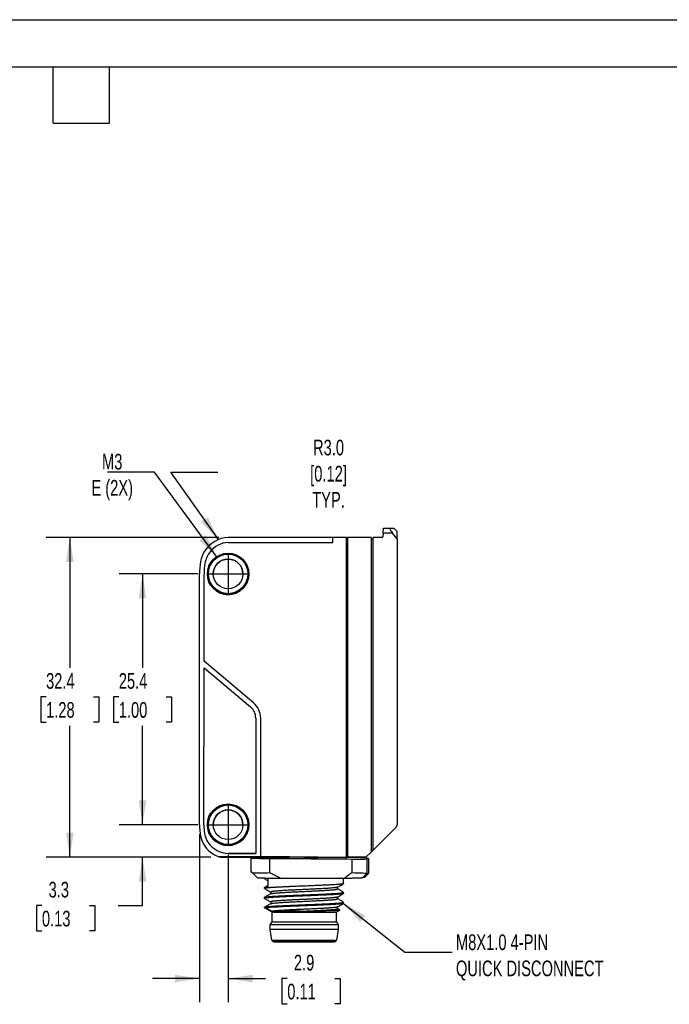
# Model space of a CAD drawing. Header units: millimetres. Extents: x 0 to 210, y 0 to 162.
# Tile 3 of 4: x 99 to 164, y 62 to 162. Entities that reach past the tile are written whole.
import ezdxf

# ---------------------------------------------------------------- set-up
doc = ezdxf.new("R2010")
doc.units = ezdxf.units.MM
doc.header["$LTSCALE"] = 0.75
doc.linetypes.add('CENTERX2', pattern=[20.32, 12.7, -2.54, 2.54, -2.54])
doc.layers.add('CENTER', color=40, linetype='CENTERX2')
doc.layers.add('DIMENSIONS', color=140, linetype='Continuous', lineweight=25)
doc.layers.add('TEXT', color=140, linetype='Continuous', lineweight=25)
doc.styles.add('SLDTEXTSTYLE0', font='TXT', dxfattribs={"width": 0.7})
doc.dimstyles.new('SLDDIMSTYLE0', dxfattribs={"dimtxt": 1.618506, "dimasz": 2.4765, "dimexe": 0, "dimexo": 0.0625, "dimgap": 0.404626, "dimtad": 0, "dimtih": 1, "dimtoh": 1, "dimdec": 1, "dimrnd": 1e-09, "dimzin": 12, "dimdsep": 46, "dimtxsty": 'SLDTEXTSTYLE0', "dimsah": 1, "dimcen": 0.09, "dimadec": 0, "dimazin": 3, "dimtfac": 1, "dimtdec": 1, "dimtmove": 0, "dimatfit": 0, "dimfxl": 0, "dimfrac": 2, "dimtolj": 1, "dimtzin": 12, "dimarcsym": 0})
doc.dimstyles.new('SLDDIMSTYLE1', dxfattribs={"dimtxt": 1.618506, "dimasz": 2.4765, "dimexe": 0, "dimexo": 0.0625, "dimgap": 0.404626, "dimtad": 0, "dimtih": 1, "dimtoh": 1, "dimdec": 1, "dimrnd": 1e-09, "dimzin": 12, "dimdsep": 46, "dimtxsty": 'SLDTEXTSTYLE0', "dimsah": 1, "dimcen": 0.09, "dimadec": 0, "dimazin": 3, "dimtfac": 1, "dimtdec": 1, "dimtofl": 0, "dimtmove": 0, "dimatfit": 3, "dimfxl": 0, "dimfrac": 2, "dimtolj": 1, "dimtzin": 12, "dimarcsym": 0})
doc.dimstyles.new('SLDDIMSTYLE2', dxfattribs={"dimtxt": 0.18, "dimasz": 2.4765, "dimexe": 0, "dimexo": 0.0625, "dimgap": 0, "dimtad": 0, "dimtih": 1, "dimtoh": 1, "dimdec": 0, "dimrnd": 1e-09, "dimzin": 0, "dimdsep": 46, "dimtxsty": 'Standard', "dimsah": 1, "dimcen": 0.09, "dimadec": 0, "dimazin": 0, "dimtfac": 2.4765, "dimtdec": 0, "dimtofl": 0, "dimtmove": 0, "dimatfit": 3, "dimfxl": 0, "dimfrac": 2, "dimtolj": 1, "dimtzin": 0, "dimarcsym": 0})

# ---------------------------------------------------------------- blocks, each defined once
blk = doc.blocks.new('_D')
at = {"layer": 'DIMENSIONS'}
for p, q in [((116.741, 79.439), (116.741, 62.432)), ((119.641, 77.339), (119.641, 62.432)), ((116.741, 64.813), (111.978, 64.813)), ((119.641, 64.813), (123.439, 64.813)), ((125.632, 64.813), (125.089, 64.813)), ((125.089, 64.813), (125.089, 62.241)), ((130.442, 64.813), (130.985, 64.813)), ((130.985, 64.813), (130.985, 62.241)), ((125.089, 62.241), (125.632, 62.241)), ((130.985, 62.241), (130.442, 62.241))]:
    blk.add_line(p, q, dxfattribs=at)
for points in [[(116.741, 64.813), (114.264, 65.194), (114.264, 64.432)], [(119.641, 64.813), (122.117, 64.432), (122.117, 65.194)]]:
    blk.add_solid(points, dxfattribs=at)
at = {"layer": 'DIMENSIONS', "char_height": 1.5875, "attachment_point": 1, "style": 'SLDTEXTSTYLE0'}
for s, insert in [('2.9', (126.305, 67.222)), ('0.11', (125.632, 64.287))]:
    blk.add_mtext(s, dxfattribs=dict(at, insert=insert))
blk = doc.blocks.new('_D_1')
at = {"layer": 'DIMENSIONS'}
for p, q in [((110.977, 80.392), (110.977, 85.154)), ((116.588, 80.392), (108.596, 80.392)), ((117.907, 77.103), (108.596, 77.103)), ((110.977, 72.203), (110.977, 77.103)), ((100.791, 72.203), (100.247, 72.203)), ((100.247, 72.203), (100.247, 69.63)), ((105.6, 72.203), (106.144, 72.203)), ((106.144, 72.203), (106.144, 69.63)), ((108.518, 72.203), (110.977, 72.203)), ((100.247, 69.63), (100.791, 69.63)), ((106.144, 69.63), (105.6, 69.63))]:
    blk.add_line(p, q, dxfattribs=at)
for points in [[(110.977, 80.392), (111.358, 82.868), (110.596, 82.868)], [(110.977, 77.103), (110.596, 74.627), (111.358, 74.627)]]:
    blk.add_solid(points, dxfattribs=at)
at = {"layer": 'DIMENSIONS', "char_height": 1.5875, "attachment_point": 1, "style": 'SLDTEXTSTYLE0'}
for s, insert in [('3.3', (101.464, 74.611)), ('0.13', (100.791, 71.677))]:
    blk.add_mtext(s, dxfattribs=dict(at, insert=insert))
blk = doc.blocks.new('_D_2')
at = {"layer": 'DIMENSIONS'}
for p, q in [((116.588, 105.792), (108.596, 105.792)), ((110.977, 105.792), (110.977, 96.277)), ((108.572, 93.342), (108.029, 93.342)), ((108.029, 93.342), (108.029, 90.77)), ((113.382, 93.342), (113.925, 93.342)), ((113.925, 93.342), (113.925, 90.77)), ((108.029, 90.77), (108.572, 90.77)), ((113.925, 90.77), (113.382, 90.77)), ((110.977, 80.392), (110.977, 90.408)), ((116.588, 80.392), (108.596, 80.392))]:
    blk.add_line(p, q, dxfattribs=at)
for points in [[(110.977, 105.792), (110.596, 103.315), (111.358, 103.315)], [(110.977, 80.392), (111.358, 82.868), (110.596, 82.868)]]:
    blk.add_solid(points, dxfattribs=at)
at = {"layer": 'DIMENSIONS', "char_height": 1.5875, "attachment_point": 1, "style": 'SLDTEXTSTYLE0'}
for s, insert in [('25.4', (108.572, 95.751)), ('1.00', (108.572, 92.816))]:
    blk.add_mtext(s, dxfattribs=dict(at, insert=insert))
blk = doc.blocks.new('_D_3')
at = {"layer": 'DIMENSIONS'}
for p, q in [((118.688, 109.492), (101.235, 109.492)), ((103.617, 109.492), (103.617, 96.277)), ((101.212, 93.342), (100.668, 93.342)), ((100.668, 93.342), (100.668, 90.77)), ((106.022, 93.342), (106.565, 93.342)), ((106.565, 93.342), (106.565, 90.77)), ((100.668, 90.77), (101.212, 90.77)), ((106.565, 90.77), (106.022, 90.77)), ((103.617, 77.103), (103.617, 90.408)), ((117.907, 77.103), (101.235, 77.103))]:
    blk.add_line(p, q, dxfattribs=at)
for points in [[(103.617, 109.492), (103.236, 107.015), (103.998, 107.015)], [(103.617, 77.103), (103.998, 79.58), (103.236, 79.58)]]:
    blk.add_solid(points, dxfattribs=at)
at = {"layer": 'DIMENSIONS', "char_height": 1.5875, "attachment_point": 1, "style": 'SLDTEXTSTYLE0'}
for s, insert in [('32.4', (101.212, 95.751)), ('1.28', (101.212, 92.816))]:
    blk.add_mtext(s, dxfattribs=dict(at, insert=insert))

msp = doc.modelspace()

# ---------------------------------------------------------------- linework, layer by layer
at = {"color": 7, "linetype": 'Continuous'}
msp.add_line((0.002, 161.927), (209.552, 161.927), dxfattribs=at)
for p, q in [((135.345, 109.922), (135.32, 109.557)), ((135.345, 109.922), (135.38, 110.422)), ((136.283, 109.922), (135.345, 109.922)), ((135.38, 110.422), (136.074, 110.422)), ((135.38, 110.422), (136.352, 110.422)), ((136.074, 110.422), (136.352, 110.422)), ((136.765, 109.356), (136.283, 109.922)), ((136.598, 110.258), (136.765, 110.095)), ((136.765, 109.356), (136.765, 110.095)), ((130.241, 109.492), (119.641, 109.492)), ((119.641, 108.992), (130.241, 108.992)), ((130.241, 108.992), (130.241, 109.492)), ((131.641, 109.492), (130.241, 109.492)), ((131.641, 77.088), (131.641, 109.492)), ((131.641, 109.392), (131.741, 109.392)), ((131.741, 109.492), (131.741, 77.092)), ((134.115, 109.492), (131.741, 109.492)), ((134.115, 109.492), (134.115, 77.618)), ((134.315, 109.292), (134.115, 109.292)), ((135.25, 109.492), (134.315, 109.492)), ((134.315, 77.818), (134.315, 109.492)), ((136.765, 109.356), (136.765, 80.392)), ((116.741, 80.392), (116.741, 105.792)), ((117.204, 96.942), (117.211, 105.792)), ((117.541, 105.792), (117.541, 105.792)), ((121.741, 105.792), (121.741, 105.792)), ((122.226, 92.728), (117.204, 96.942)), ((122.226, 92.728), (117.204, 96.942)), ((117.204, 96.942), (117.204, 96.942)), ((117.191, 80.392), (117.204, 96.29)), ((117.204, 96.29), (121.905, 92.345)), ((122.226, 92.728), (122.226, 92.728)), ((122.441, 91.196), (122.441, 77.492)), ((122.941, 77.164), (122.941, 91.196)), ((117.541, 80.392), (117.541, 80.392)), ((121.741, 80.392), (121.741, 80.392)), ((134.315, 77.818), (136.677, 80.18)), ((136.677, 80.18), (134.315, 77.818)), ((136.677, 80.18), (136.677, 80.18)), ((116.86, 79.233), (116.86, 79.233)), ((117.257, 79.523), (117.257, 79.523)), ((117.951, 78.2), (117.951, 78.2)), ((134.315, 77.818), (134.115, 77.618)), ((134.115, 77.618), (134.315, 77.818)), ((134.315, 77.818), (134.315, 77.818)), ((134.315, 77.818), (134.315, 77.818)), ((118.575, 77.198), (122.941, 77.16)), ((118.86, 77.103), (121.941, 77.077)), ((122.441, 77.492), (119.641, 77.492)), ((119.641, 77.492), (122.441, 77.492)), ((119.641, 77.492), (119.641, 77.492)), ((121.941, 77.077), (121.941, 77.013)), ((121.941, 77.077), (122.941, 77.068)), ((121.941, 77.013), (121.941, 75.679)), ((122.441, 77.492), (122.441, 77.492)), ((131.641, 77.088), (122.941, 77.164)), ((122.941, 77.16), (122.941, 77.164)), ((122.941, 77.145), (131.641, 77.067)), ((122.941, 77.145), (122.941, 76.991)), ((131.641, 76.916), (122.941, 76.991)), ((123.877, 75.537), (123.877, 76.964)), ((123.877, 76.964), (132.165, 76.891)), ((131.641, 77.192), (131.741, 77.192)), ((131.641, 77.192), (131.741, 77.192)), ((132.165, 77.083), (131.641, 77.088)), ((131.641, 77.088), (131.641, 77.067)), ((131.641, 76.916), (131.641, 77.067)), ((133.59, 77.092), (131.741, 77.092)), ((131.741, 77.092), (133.59, 77.092)), ((131.741, 77.092), (131.741, 77.092)), ((132.165, 76.891), (132.165, 75.537)), ((134.115, 77.618), (133.59, 77.092)), ((133.59, 77.092), (134.115, 77.618)), ((133.59, 77.092), (133.59, 77.092)), ((133.841, 76.973), (133.715, 77.016)), ((133.715, 76.932), (133.841, 76.973)), ((133.715, 75.486), (133.715, 76.932)), ((133.841, 76.973), (133.841, 75.445)), ((134.115, 77.618), (134.115, 77.618)), ((134.115, 77.618), (134.115, 77.618)), ((123.341, 74.927), (123.341, 74.965)), ((123.705, 74.104), (123.705, 74.96)), ((131.404, 74.946), (125.033, 74.946)), ((131.341, 74.427), (131.341, 74.946)), ((133.439, 75.042), (133.234, 75.001)), ((133.714, 75.485), (133.321, 75.086)), ((133.84, 75.442), (133.439, 75.042)), ((133.715, 75.487), (133.841, 75.445)), ((133.841, 75.445), (133.84, 75.442)), ((123.341, 74.037), (123.332, 74.032)), ((123.341, 73.927), (123.341, 74.039)), ((130.731, 73.891), (130.731, 74.068)), ((131.341, 74.427), (131.339, 74.421)), ((123.341, 72.927), (123.341, 73.039)), ((123.951, 73.575), (123.951, 73.397)), ((130.731, 72.891), (130.731, 73.068)), ((131.338, 73.545), (131.332, 73.548)), ((131.341, 73.427), (131.341, 73.539)), ((123.341, 71.975), (123.341, 72.039)), ((124.091, 71.542), (123.341, 71.975)), ((123.951, 72.575), (123.951, 72.397)), ((130.731, 71.891), (130.731, 72.068)), ((130.961, 71.764), (130.731, 71.897)), ((131.341, 72.427), (131.341, 72.539)), ((124.091, 70.542), (124.091, 71.542)), ((130.591, 71.542), (130.962, 71.756)), ((130.591, 71.542), (130.591, 70.542)), ((123.891, 70.292), (124.091, 70.542)), ((123.891, 69.792), (123.891, 70.292)), ((130.591, 70.542), (130.791, 70.292)), ((130.791, 70.292), (130.791, 69.792)), ((124.064, 68.71), (123.891, 69.792)), ((130.791, 69.792), (130.618, 68.71))]:
    msp.add_line(p, q)
at = {"flags": 128}
for points in [[(123.341, 71.975), (123.343, 71.975), (123.351, 71.975), (123.364, 71.975), (123.382, 71.975), (123.405, 71.975), (123.433, 71.975), (123.466, 71.975), (123.505, 71.975)], [(124.091, 71.542), (124.107, 71.542), (124.157, 71.542), (124.24, 71.542), (124.354, 71.542), (124.499, 71.542), (124.673, 71.542), (124.875, 71.542), (125.102, 71.542), (125.351, 71.542), (125.622, 71.542), (125.909, 71.542), (126.212, 71.542), (126.526, 71.542), (126.849, 71.542), (127.176, 71.542), (127.505, 71.542), (127.833, 71.542), (128.155, 71.542), (128.469, 71.542), (128.772, 71.542), (129.06, 71.542), (129.33, 71.542), (129.58, 71.542), (129.807, 71.542), (130.008, 71.542), (130.182, 71.542), (130.327, 71.542), (130.442, 71.542), (130.524, 71.542), (130.574, 71.542), (130.591, 71.542)], [(126.969, 71.623), (126.613, 71.623), (126.265, 71.623), (125.929, 71.623), (125.61, 71.623), (125.31, 71.623), (125.033, 71.623), (124.782, 71.623), (124.56, 71.623), (124.37, 71.623), (124.213, 71.623), (124.092, 71.623)], [(123.891, 70.292), (123.907, 70.292), (123.957, 70.292), (124.039, 70.292), (124.153, 70.292), (124.298, 70.292), (124.472, 70.292), (124.674, 70.292), (124.901, 70.292), (125.152, 70.292), (125.424, 70.292), (125.714, 70.292), (126.02, 70.292), (126.339, 70.292), (126.668, 70.292), (127.003, 70.292), (127.341, 70.292), (127.679, 70.292), (128.014, 70.292), (128.342, 70.292), (128.661, 70.292), (128.967, 70.292), (129.257, 70.292), (129.529, 70.292), (129.78, 70.292), (130.008, 70.292), (130.209, 70.292), (130.383, 70.292), (130.528, 70.292), (130.642, 70.292), (130.724, 70.292), (130.774, 70.292), (130.791, 70.292)], [(124.091, 70.542), (124.107, 70.542), (124.157, 70.542), (124.24, 70.542), (124.354, 70.542), (124.499, 70.542), (124.673, 70.542), (124.875, 70.542), (125.102, 70.542), (125.351, 70.542), (125.622, 70.542), (125.909, 70.542), (126.212, 70.542), (126.526, 70.542), (126.849, 70.542), (127.176, 70.542), (127.505, 70.542), (127.833, 70.542), (128.155, 70.542), (128.469, 70.542), (128.772, 70.542), (129.06, 70.542), (129.33, 70.542), (129.58, 70.542), (129.807, 70.542), (130.008, 70.542), (130.182, 70.542), (130.327, 70.542), (130.442, 70.542), (130.524, 70.542), (130.574, 70.542), (130.591, 70.542)], [(130.791, 69.792), (130.774, 69.792), (130.724, 69.792), (130.642, 69.792), (130.528, 69.792), (130.383, 69.792), (130.209, 69.792), (130.008, 69.792), (129.78, 69.792), (129.529, 69.792), (129.257, 69.792), (128.967, 69.792), (128.661, 69.792), (128.342, 69.792), (128.014, 69.792), (127.679, 69.792), (127.341, 69.792), (127.003, 69.792), (126.668, 69.792), (126.339, 69.792), (126.02, 69.792), (125.714, 69.792), (125.424, 69.792), (125.152, 69.792), (124.901, 69.792), (124.674, 69.792), (124.472, 69.792), (124.298, 69.792), (124.153, 69.792), (124.039, 69.792), (123.957, 69.792), (123.907, 69.792), (123.891, 69.792)], [(124.064, 68.71), (124.081, 68.71), (124.131, 68.71), (124.214, 68.71), (124.329, 68.71), (124.476, 68.71), (124.651, 68.71), (124.854, 68.71), (125.083, 68.71), (125.335, 68.71), (125.607, 68.71), (125.898, 68.71), (126.203, 68.71), (126.519, 68.71), (126.845, 68.71), (127.175, 68.71), (127.507, 68.71), (127.837, 68.71), (128.162, 68.71), (128.479, 68.71), (128.784, 68.71), (129.074, 68.71), (129.347, 68.71), (129.598, 68.71), (129.827, 68.71), (130.03, 68.71), (130.206, 68.71), (130.352, 68.71), (130.467, 68.71), (130.551, 68.71), (130.601, 68.71), (130.618, 68.71)], [(127.341, 68.542), (127.657, 68.542), (127.971, 68.542), (128.277, 68.542), (128.574, 68.542), (128.858, 68.542), (129.125, 68.542), (129.374, 68.542), (129.601, 68.542), (129.804, 68.542), (129.981, 68.542), (130.13, 68.542), (130.249, 68.542), (130.338, 68.542), (130.395, 68.542), (130.419, 68.542), (130.411, 68.542), (130.37, 68.542), (130.297, 68.542), (130.193, 68.542), (130.059, 68.542), (129.896, 68.542), (129.705, 68.542), (129.49, 68.542), (129.252, 68.542), (128.993, 68.542), (128.718, 68.542), (128.427, 68.542), (128.125, 68.542), (127.815, 68.542), (127.499, 68.542), (127.182, 68.542), (126.867, 68.542), (126.556, 68.542), (126.254, 68.542), (125.964, 68.542), (125.688, 68.542), (125.43, 68.542), (125.191, 68.542), (124.976, 68.542), (124.786, 68.542), (124.623, 68.542), (124.488, 68.542), (124.384, 68.542), (124.311, 68.542), (124.27, 68.542), (124.262, 68.542), (124.287, 68.542), (124.344, 68.542), (124.432, 68.542), (124.552, 68.542), (124.701, 68.542), (124.878, 68.542), (125.081, 68.542), (125.308, 68.542), (125.556, 68.542), (125.824, 68.542), (126.108, 68.542), (126.404, 68.542), (126.711, 68.542), (127.024, 68.542), (127.341, 68.542)], [(124.441, 68.542), (124.457, 68.542), (124.506, 68.542), (124.587, 68.542), (124.7, 68.542), (124.842, 68.542), (125.013, 68.542), (125.21, 68.542), (125.431, 68.542), (125.674, 68.542), (125.936, 68.542), (126.213, 68.542), (126.504, 68.542), (126.803, 68.542), (127.109, 68.542), (127.418, 68.542), (127.726, 68.542), (128.029, 68.542), (128.325, 68.542), (128.609, 68.542), (128.879, 68.542), (129.132, 68.542), (129.364, 68.542), (129.573, 68.542), (129.757, 68.542), (129.914, 68.542), (130.042, 68.542), (130.139, 68.542), (130.204, 68.542), (130.237, 68.542), (130.237, 68.542), (130.204, 68.542), (130.139, 68.542), (130.042, 68.542), (129.914, 68.542), (129.757, 68.542), (129.573, 68.542), (129.364, 68.542), (129.132, 68.542), (128.879, 68.542), (128.609, 68.542), (128.325, 68.542), (128.029, 68.542), (127.726, 68.542), (127.418, 68.542), (127.109, 68.542), (126.803, 68.542), (126.504, 68.542), (126.213, 68.542), (125.936, 68.542), (125.674, 68.542), (125.431, 68.542), (125.21, 68.542), (125.013, 68.542), (124.842, 68.542), (124.7, 68.542), (124.587, 68.542), (124.506, 68.542), (124.457, 68.542), (124.441, 68.542)]]:
    msp.add_lwpolyline(points, dxfattribs=at)
for centre, radius in [((119.641, 105.792), 2.1), ((119.641, 105.792), 2), ((119.641, 105.792), 1.5), ((119.641, 80.392), 2.1), ((119.641, 80.392), 2), ((119.641, 80.392), 1.5)]:
    msp.add_circle(centre, radius)
for centre, radius, start, end in [((119.799, 106.496), 3, 93.03324, 147.64191), ((119.845, 106.4), 2.6, 94.5051, 141.46592), ((135.25, 109.562), 0.07, 270, 356), ((119.757, 106.523), 2.95, 147.64191, 169.602), ((119.767, 106.462), 2.5, 141.46592, 170.63654), ((123.741, 105.792), 7, 169.602, 180), ((123.865, 105.786), 6.653, 170.63654, 179.95339), ((119.641, 105.792), 1.5, 90, 180), ((119.641, 105.792), 1.5, 0, 90), ((119.641, 105.792), 2.1, 180, 0), ((120.941, 91.196), 1.5, 360, 50), ((120.941, 91.196), 2, 0, 50), ((120.941, 91.196), 2, 0, 50), ((119.641, 80.392), 1.5, 90, 180), ((119.641, 80.392), 1.5, 0, 90), ((122.427, 80.392), 5.687, 180, 191.76304), ((122.427, 80.392), 5.687, 180, 191.76304), ((122.891, 80.387), 5.7, 179.95339, 188.71646), ((122.891, 80.387), 5.7, 179.95339, 188.71646), ((119.641, 80.392), 2.1, 180, 0), ((136.465, 80.392), 0.3, 314.99944, 0), ((136.465, 80.392), 0.3, 314.99944, 0), ((119.601, 79.803), 2.8, 191.76304, 248.4904), ((119.601, 79.803), 2.8, 191.76304, 248.4904), ((119.53, 79.872), 2.3, 188.71646, 226.64814), ((119.53, 79.872), 2.3, 188.71646, 226.64814), ((119.736, 80.09), 2.6, 226.64814, 267.90141), ((119.736, 80.09), 2.6, 226.64814, 267.90141), ((124.261, 68.742), 0.2, 189.09028, 270), ((130.42, 68.742), 0.2, 270, 350.90972)]:
    msp.add_arc(centre, radius, start, end)
for centre, major_axis, ratio, start_param, end_param in [((136.5, 109.922), (-0.463, 0.488), 0.239801, 6.05912, 7.629917), ((136.597, 110.122), (-0.266, 0.293), 0.240106, 4.967075, 6.068571), ((119.601, 79.803), (0.012, 2.8), 0.999986, 2.770543, 2.877893), ((119.601, 79.803), (2.8, -0.012), 0.999986, 4.341339, 4.448689), ((127.341, 77.029), (6.5, -0.057), 0.017454, 3.732053, 4.150472), ((125.041, 77.049), (9, -0.079), 0.017454, 0.270022, 0.657616), ((125.041, 77.049), (9, -0.079), 0.017454, 5.625874, 6.013468), ((127.341, 70.341), (-6.5, 6.502), 0.008725, 0.599036, 0.643213)]:
    msp.add_ellipse(centre, major_axis=major_axis, ratio=ratio, start_param=start_param, end_param=end_param)
for points in [[(122.106, 75.509), (122.586, 75.519), (123.191, 75.528), (123.877, 75.537)], [(122.106, 75.51), (122.284, 75.332), (122.463, 75.155), (122.641, 74.978)], [(132.165, 75.537), (132.875, 75.519), (133.405, 75.502), (133.715, 75.485)], [(133.317, 75.085), (133.289, 75.057), (133.262, 75.029), (133.234, 75.001)], [(123.505, 71.975), (123.701, 71.857), (123.896, 71.74), (124.092, 71.623)]]:
    msp.add_open_spline(points, degree=3)
for points, knots in [([(125.033, 74.946), (124.923, 74.947), (124.702, 74.949), (124.367, 74.952), (124.04, 74.956), (123.693, 74.96), (123.337, 74.965), (122.97, 74.971), (122.751, 74.975), (122.641, 74.978)], [0, 0, 0, 0, 0.125573, 0.251461, 0.381397, 0.502471, 0.66823, 0.833699, 1, 1, 1, 1]), ([(123.44, 74.964), (123.438, 74.963), (123.416, 74.96), (123.395, 74.954), (123.367, 74.946), (123.351, 74.939), (123.342, 74.932), (123.341, 74.928), (123.341, 74.927)], [0, 0, 0, 0, 0.028833, 0.268357, 0.476819, 0.654218, 0.862057, 1, 1, 1, 1]), ([(123.341, 74.927), (123.341, 74.924), (123.343, 74.919), (123.355, 74.914), (123.362, 74.911)], [0, 0, 0, 0, 0.467571, 1, 1, 1, 1]), ([(123.353, 74.916), (123.456, 74.856), (123.574, 74.788), (123.692, 74.719), (123.705, 74.711)], [0, 0, 0, 0, 0.882604, 1, 1, 1, 1]), ([(123.876, 75.537), (123.995, 75.476), (124.379, 75.277), (124.765, 75.081), (125.033, 74.946)], [0, 0, 0, 0, 0.307503, 1, 1, 1, 1]), ([(132.165, 75.536), (132.041, 75.439), (131.788, 75.241), (131.534, 75.045), (131.404, 74.946)], [0, 0, 0, 0, 0.492161, 1, 1, 1, 1]), ([(133.234, 75.001), (133.202, 75), (133.138, 74.996), (133.028, 74.991), (132.909, 74.986), (132.781, 74.981), (132.642, 74.977), (132.469, 74.971), (132.254, 74.965), (131.992, 74.958), (131.709, 74.952), (131.506, 74.948), (131.404, 74.946)], [0, 0, 0, 0, 0.0834711, 0.1666824, 0.2497379, 0.3327418, 0.4157986, 0.4990128, 0.6244586, 0.7495775, 0.8748203, 1, 1, 1, 1]), ([(131.331, 74.416), (131.33, 74.416), (131.326, 74.412), (131.306, 74.406), (131.268, 74.397), (131.217, 74.389), (131.16, 74.381), (131.1, 74.374), (131.032, 74.367), (130.949, 74.358), (130.843, 74.349), (130.707, 74.338), (130.547, 74.326), (130.389, 74.315), (130.264, 74.308), (130.163, 74.302), (130.049, 74.296), (129.892, 74.288), (129.69, 74.278), (129.469, 74.268), (129.253, 74.259), (129.058, 74.25), (128.845, 74.241), (128.595, 74.23), (128.274, 74.216), (127.925, 74.201), (127.604, 74.187), (127.362, 74.177), (127.165, 74.17), (126.955, 74.162), (126.704, 74.152), (126.444, 74.143), (126.203, 74.133), (125.995, 74.125), (125.814, 74.117), (125.644, 74.11), (125.475, 74.102), (125.298, 74.094), (125.101, 74.084), (124.907, 74.074), (124.734, 74.065), (124.608, 74.058), (124.505, 74.052), (124.395, 74.046), (124.257, 74.038), (124.099, 74.028), (123.95, 74.018), (123.825, 74.009), (123.726, 74), (123.632, 73.991), (123.538, 73.98), (123.445, 73.966), (123.378, 73.951), (123.345, 73.937), (123.342, 73.93), (123.341, 73.927)], [0, 0, 0, 0, 0.002721, 0.020431, 0.04155, 0.059945, 0.076695, 0.091807, 0.10528, 0.122481, 0.141418, 0.16209, 0.187587, 0.209791, 0.223594, 0.233123, 0.245107, 0.26213, 0.284191, 0.307617, 0.327262, 0.345081, 0.361073, 0.383893, 0.410299, 0.442511, 0.470566, 0.488917, 0.50161, 0.518711, 0.54022, 0.563401, 0.583327, 0.60109, 0.616689, 0.630849, 0.64621, 0.662769, 0.680527, 0.702936, 0.721056, 0.734888, 0.74443, 0.756392, 0.773421, 0.795514, 0.818922, 0.838487, 0.856242, 0.872186, 0.895095, 0.921636, 0.953811, 0.981704, 1, 1, 1, 1]), ([(123.705, 74.248), (123.685, 74.236), (123.563, 74.166), (123.442, 74.096), (123.341, 74.037)], [0, 0, 0, 0, 0.170713, 1, 1, 1, 1]), ([(123.341, 74.039), (123.342, 74.041), (123.344, 74.047), (123.368, 74.058), (123.422, 74.07), (123.505, 74.082), (123.597, 74.093), (123.671, 74.101), (123.705, 74.104)], [0, 0, 0, 0, 0.106871, 0.272689, 0.497667, 0.680504, 0.847986, 1, 1, 1, 1]), ([(123.341, 73.927), (123.341, 73.924), (123.342, 73.92), (123.351, 73.916), (123.355, 73.915)], [0, 0, 0, 0, 0.6094954, 1, 1, 1, 1]), ([(123.344, 73.92), (123.448, 73.859), (123.65, 73.742), (123.853, 73.625), (123.951, 73.568)], [0, 0, 0, 0, 0.5148217, 1, 1, 1, 1]), ([(130.719, 74.062), (130.718, 74.061), (130.712, 74.056), (130.675, 74.046), (130.608, 74.032), (130.532, 74.022), (130.456, 74.012), (130.354, 74.001), (130.193, 73.985), (129.981, 73.967), (129.735, 73.95), (129.518, 73.936), (129.313, 73.925), (129.124, 73.914), (128.932, 73.904), (128.763, 73.896), (128.592, 73.887), (128.396, 73.877), (128.166, 73.866), (127.92, 73.853), (127.706, 73.842), (127.528, 73.833), (127.373, 73.826), (127.188, 73.818), (126.959, 73.807), (126.709, 73.796), (126.469, 73.785), (126.256, 73.775), (126.065, 73.766), (125.889, 73.757), (125.679, 73.745), (125.437, 73.731), (125.17, 73.715), (124.975, 73.702), (124.818, 73.691), (124.681, 73.682), (124.538, 73.671), (124.421, 73.661), (124.322, 73.652), (124.229, 73.642), (124.137, 73.63), (124.054, 73.617), (123.992, 73.602), (123.961, 73.589), (123.95, 73.58), (123.952, 73.576), (123.952, 73.575)], [0, 0, 0, 0, 0.002373, 0.034669, 0.066964, 0.087614, 0.104198, 0.127404, 0.157229, 0.198291, 0.231981, 0.262451, 0.282663, 0.306896, 0.328101, 0.346276, 0.361422, 0.38214, 0.406393, 0.430647, 0.454902, 0.468812, 0.482164, 0.499935, 0.522125, 0.548733, 0.572727, 0.593378, 0.613012, 0.63163, 0.649231, 0.68104, 0.713319, 0.745599, 0.757622, 0.77914, 0.806581, 0.827335, 0.842516, 0.865836, 0.89002, 0.91507, 0.947625, 0.974908, 0.993795, 1, 1, 1, 1]), ([(123.969, 73.403), (123.977, 73.408), (123.997, 73.42), (124.077, 73.434), (124.156, 73.444), (124.205, 73.45), (124.262, 73.457), (124.344, 73.466), (124.468, 73.478), (124.617, 73.491), (124.78, 73.504), (124.932, 73.514), (125.127, 73.527), (125.375, 73.541), (125.666, 73.557), (125.959, 73.572), (126.246, 73.586), (126.538, 73.601), (126.789, 73.614), (126.997, 73.624), (127.143, 73.631), (127.293, 73.639), (127.471, 73.647), (127.713, 73.658), (127.966, 73.669), (128.204, 73.68), (128.407, 73.69), (128.588, 73.699), (128.752, 73.707), (128.897, 73.715), (129.045, 73.723), (129.195, 73.731), (129.344, 73.74), (129.514, 73.751), (129.706, 73.763), (129.923, 73.778), (130.116, 73.792), (130.272, 73.805), (130.388, 73.816), (130.48, 73.826), (130.546, 73.835), (130.593, 73.843), (130.629, 73.85), (130.659, 73.856), (130.684, 73.863), (130.704, 73.87), (130.719, 73.876), (130.727, 73.883), (130.731, 73.888), (130.73, 73.89), (130.73, 73.891)], [0, 0, 0, 0, 0.029029, 0.074455, 0.089563, 0.099536, 0.113481, 0.131397, 0.153284, 0.186221, 0.207333, 0.227979, 0.25088, 0.284919, 0.31907, 0.350428, 0.379677, 0.407952, 0.438311, 0.453494, 0.468678, 0.480701, 0.496939, 0.520212, 0.550518, 0.57106, 0.59069, 0.611812, 0.626723, 0.642297, 0.658535, 0.675435, 0.692998, 0.711225, 0.737264, 0.767612, 0.802268, 0.828142, 0.851944, 0.873675, 0.893335, 0.906337, 0.91934, 0.932342, 0.945345, 0.958348, 0.971351, 0.984355, 0.996121, 1, 1, 1, 1]), ([(130.715, 74.059), (130.819, 74.12), (131.027, 74.24), (131.236, 74.361), (131.34, 74.421)], [0, 0, 0, 0, 0.499908, 1, 1, 1, 1]), ([(131.342, 73.543), (131.238, 73.603), (131.034, 73.721), (130.83, 73.839), (130.731, 73.897)], [0, 0, 0, 0, 0.510982, 1, 1, 1, 1]), ([(123.339, 72.922), (123.444, 72.862), (123.647, 72.744), (123.851, 72.626), (123.951, 72.568)], [0, 0, 0, 0, 0.51119, 1, 1, 1, 1]), ([(123.341, 73.039), (123.342, 73.041), (123.344, 73.047), (123.365, 73.057), (123.411, 73.068), (123.48, 73.079), (123.558, 73.089), (123.637, 73.097), (123.716, 73.105), (123.8, 73.113), (123.899, 73.121), (124.023, 73.131), (124.163, 73.141), (124.303, 73.15), (124.417, 73.158), (124.518, 73.163), (124.631, 73.17), (124.788, 73.178), (124.99, 73.187), (125.211, 73.197), (125.427, 73.207), (125.623, 73.215), (125.835, 73.224), (126.085, 73.235), (126.406, 73.249), (126.755, 73.264), (127.076, 73.278), (127.318, 73.288), (127.515, 73.295), (127.725, 73.303), (127.976, 73.313), (128.236, 73.323), (128.477, 73.332), (128.684, 73.34), (128.866, 73.348), (129.035, 73.355), (129.205, 73.363), (129.383, 73.371), (129.58, 73.381), (129.774, 73.391), (129.946, 73.4), (130.072, 73.407), (130.176, 73.413), (130.285, 73.42), (130.424, 73.428), (130.582, 73.437), (130.731, 73.447), (130.856, 73.457), (130.954, 73.465), (131.048, 73.474), (131.142, 73.485), (131.235, 73.499), (131.304, 73.514), (131.334, 73.528), (131.342, 73.536), (131.341, 73.539), (131.341, 73.539)], [0, 0, 0, 0, 0.014947, 0.035833, 0.062657, 0.086245, 0.106995, 0.124906, 0.138796, 0.153858, 0.170093, 0.1875, 0.209389, 0.227082, 0.240579, 0.249878, 0.261617, 0.27825, 0.299776, 0.32267, 0.341912, 0.359353, 0.374994, 0.397312, 0.423108, 0.454616, 0.48207, 0.499979, 0.512421, 0.529158, 0.550189, 0.572853, 0.592335, 0.609689, 0.624916, 0.638795, 0.653843, 0.67006, 0.687444, 0.709356, 0.727061, 0.740558, 0.749845, 0.761591, 0.778263, 0.799861, 0.822745, 0.841884, 0.85924, 0.874813, 0.897237, 0.923178, 0.954674, 0.981997, 0.999859, 1, 1, 1, 1]), ([(131.331, 73.417), (131.329, 73.415), (131.322, 73.411), (131.292, 73.402), (131.242, 73.393), (131.178, 73.383), (131.11, 73.375), (131.039, 73.367), (130.965, 73.36), (130.881, 73.352), (130.782, 73.344), (130.658, 73.334), (130.519, 73.324), (130.377, 73.315), (130.263, 73.308), (130.162, 73.302), (130.049, 73.296), (129.892, 73.288), (129.69, 73.278), (129.469, 73.268), (129.253, 73.259), (129.059, 73.25), (128.847, 73.241), (128.595, 73.23), (128.274, 73.216), (127.925, 73.201), (127.606, 73.187), (127.364, 73.178), (127.167, 73.17), (126.956, 73.162), (126.704, 73.152), (126.443, 73.143), (126.203, 73.133), (125.996, 73.125), (125.814, 73.117), (125.645, 73.11), (125.476, 73.102), (125.298, 73.094), (125.101, 73.084), (124.907, 73.074), (124.734, 73.065), (124.608, 73.058), (124.504, 73.052), (124.395, 73.046), (124.257, 73.038), (124.1, 73.028), (123.951, 73.018), (123.825, 73.009), (123.726, 73), (123.632, 72.991), (123.538, 72.98), (123.446, 72.966), (123.378, 72.951), (123.345, 72.937), (123.342, 72.93), (123.341, 72.927)], [0, 0, 0, 0, 0.0093657, 0.0308304, 0.0539679, 0.0738598, 0.0915914, 0.1071624, 0.1212876, 0.1366058, 0.1531171, 0.1708213, 0.1932164, 0.2113199, 0.2251311, 0.2346494, 0.2465924, 0.2635789, 0.2856078, 0.3089611, 0.3284988, 0.3462244, 0.362138, 0.3850059, 0.4114904, 0.4435995, 0.4714303, 0.4896692, 0.5023869, 0.5195396, 0.5411266, 0.5642979, 0.5841204, 0.6017987, 0.6173326, 0.6314761, 0.6468128, 0.6633427, 0.6810659, 0.7034923, 0.7216223, 0.7354549, 0.7449897, 0.756917, 0.7738366, 0.7957476, 0.8190871, 0.8387364, 0.8565511, 0.8725311, 0.8953024, 0.9216471, 0.9537672, 0.9817248, 1, 1, 1, 1]), ([(123.341, 72.927), (123.341, 72.924), (123.341, 72.921), (123.348, 72.918), (123.35, 72.917)], [0, 0, 0, 0, 0.759942, 1, 1, 1, 1]), ([(123.966, 73.406), (123.862, 73.346), (123.654, 73.225), (123.446, 73.105), (123.342, 73.044)], [0, 0, 0, 0, 0.499911, 1, 1, 1, 1]), ([(130.72, 73.063), (130.719, 73.062), (130.715, 73.058), (130.686, 73.049), (130.63, 73.036), (130.554, 73.025), (130.472, 73.014), (130.379, 73.004), (130.281, 72.994), (130.177, 72.984), (130.082, 72.976), (129.982, 72.968), (129.894, 72.961), (129.815, 72.955), (129.734, 72.95), (129.623, 72.943), (129.478, 72.934), (129.301, 72.924), (129.12, 72.914), (128.948, 72.905), (128.803, 72.898), (128.663, 72.891), (128.531, 72.884), (128.399, 72.877), (128.24, 72.869), (128.052, 72.86), (127.846, 72.849), (127.632, 72.839), (127.459, 72.83), (127.331, 72.824), (127.242, 72.82), (127.134, 72.815), (126.994, 72.808), (126.828, 72.801), (126.646, 72.793), (126.455, 72.784), (126.286, 72.776), (126.128, 72.769), (125.948, 72.76), (125.72, 72.748), (125.465, 72.733), (125.225, 72.718), (125.039, 72.706), (124.901, 72.697), (124.798, 72.69), (124.687, 72.682), (124.57, 72.674), (124.455, 72.664), (124.358, 72.656), (124.282, 72.648), (124.217, 72.641), (124.156, 72.633), (124.097, 72.624), (124.039, 72.613), (123.993, 72.602), (123.962, 72.59), (123.95, 72.58), (123.951, 72.575), (123.952, 72.575)], [0, 0, 0, 0, 0.0037174, 0.0291248, 0.0583315, 0.0835459, 0.1047669, 0.1244067, 0.148587, 0.1647098, 0.180833, 0.1969566, 0.2123653, 0.219876, 0.2310358, 0.2458442, 0.2643008, 0.2864051, 0.3100692, 0.3268364, 0.3433209, 0.3572258, 0.3709229, 0.3844123, 0.3976939, 0.4188946, 0.4401591, 0.4580307, 0.4811374, 0.4900142, 0.4951489, 0.5067186, 0.5212209, 0.5357229, 0.5550572, 0.5743909, 0.5923909, 0.6060077, 0.622856, 0.6484577, 0.6791054, 0.7084525, 0.7343753, 0.7501071, 0.7645968, 0.7778442, 0.7998718, 0.8204732, 0.8382019, 0.8556833, 0.8690273, 0.8839555, 0.9032865, 0.9226179, 0.9467808, 0.9709444, 0.9951088, 1, 1, 1, 1]), ([(123.96, 72.402), (123.969, 72.406), (123.99, 72.416), (124.051, 72.429), (124.133, 72.441), (124.219, 72.452), (124.349, 72.467), (124.548, 72.486), (124.761, 72.502), (124.903, 72.513), (124.958, 72.516), (125.023, 72.52), (125.099, 72.525), (125.181, 72.53), (125.263, 72.535), (125.358, 72.54), (125.464, 72.546), (125.676, 72.557), (125.997, 72.573), (126.394, 72.594), (126.748, 72.612), (127.035, 72.626), (127.281, 72.638), (127.51, 72.649), (127.771, 72.66), (128.052, 72.673), (128.393, 72.689), (128.762, 72.707), (129.079, 72.724), (129.293, 72.737), (129.42, 72.745), (129.532, 72.752), (129.626, 72.758), (129.713, 72.764), (129.816, 72.77), (129.946, 72.779), (130.089, 72.79), (130.219, 72.8), (130.326, 72.81), (130.429, 72.82), (130.53, 72.833), (130.621, 72.847), (130.688, 72.863), (130.721, 72.877), (130.734, 72.886), (130.73, 72.89), (130.73, 72.891)], [0, 0, 0, 0, 0.025927, 0.05981, 0.083879, 0.106867, 0.128776, 0.173108, 0.21848, 0.226772, 0.232441, 0.241179, 0.252988, 0.261981, 0.272188, 0.283608, 0.29624, 0.30947, 0.355949, 0.400235, 0.430464, 0.460694, 0.483472, 0.501563, 0.526856, 0.559058, 0.58361, 0.62852, 0.672601, 0.687754, 0.702907, 0.71806, 0.729317, 0.73939, 0.752397, 0.771877, 0.795582, 0.819267, 0.839084, 0.857584, 0.885487, 0.914685, 0.945, 0.975211, 0.99827, 1, 1, 1, 1]), ([(130.717, 73.06), (130.821, 73.121), (131.029, 73.241), (131.237, 73.362), (131.342, 73.422)], [0, 0, 0, 0, 0.4999163, 1, 1, 1, 1]), ([(131.34, 72.544), (131.236, 72.604), (131.033, 72.722), (130.83, 72.84), (130.731, 72.897)], [0, 0, 0, 0, 0.512422, 1, 1, 1, 1]), ([(131.341, 73.427), (131.341, 73.427), (131.341, 73.424), (131.339, 73.422), (131.338, 73.42)], [0, 0, 0, 0, 0.010952, 1, 1, 1, 1]), ([(123.965, 72.405), (123.861, 72.345), (123.652, 72.224), (123.444, 72.104), (123.34, 72.043)], [0, 0, 0, 0, 0.499901, 1, 1, 1, 1]), ([(123.341, 72.039), (123.342, 72.041), (123.344, 72.047), (123.365, 72.057), (123.411, 72.068), (123.48, 72.079), (123.558, 72.089), (123.644, 72.098), (123.743, 72.108), (123.865, 72.119), (124.023, 72.131), (124.202, 72.144), (124.373, 72.155), (124.506, 72.163), (124.632, 72.17), (124.789, 72.178), (124.991, 72.187), (125.212, 72.197), (125.427, 72.207), (125.622, 72.215), (125.819, 72.224), (126.034, 72.233), (126.285, 72.244), (126.577, 72.256), (126.873, 72.269), (127.133, 72.28), (127.342, 72.289), (127.552, 72.297), (127.814, 72.307), (128.109, 72.318), (128.4, 72.329), (128.65, 72.339), (128.875, 72.348), (129.095, 72.358), (129.327, 72.369), (129.584, 72.381), (129.828, 72.394), (130.027, 72.405), (130.165, 72.413), (130.287, 72.42), (130.425, 72.428), (130.582, 72.437), (130.731, 72.447), (130.856, 72.457), (130.955, 72.465), (131.038, 72.473), (131.111, 72.481), (131.179, 72.49), (131.243, 72.501), (131.294, 72.512), (131.325, 72.523), (131.338, 72.532), (131.343, 72.54), (131.335, 72.546), (131.33, 72.549)], [0, 0, 0, 0, 0.014613, 0.034949, 0.061008, 0.084294, 0.104744, 0.122359, 0.140678, 0.161016, 0.183376, 0.211165, 0.23159, 0.244649, 0.256125, 0.272411, 0.293504, 0.315889, 0.334655, 0.351672, 0.366938, 0.384983, 0.405429, 0.42828, 0.455013, 0.475337, 0.489251, 0.503921, 0.524373, 0.550601, 0.573757, 0.594111, 0.611665, 0.630037, 0.650444, 0.672895, 0.700643, 0.721058, 0.734136, 0.745602, 0.76185, 0.78288, 0.805263, 0.824111, 0.841197, 0.856522, 0.871774, 0.888771, 0.907513, 0.929867, 0.950939, 0.967256, 0.978834, 1, 1, 1, 1]), ([(131.33, 72.416), (131.329, 72.416), (131.325, 72.411), (131.295, 72.403), (131.228, 72.39), (131.106, 72.374), (130.907, 72.354), (130.669, 72.335), (130.411, 72.317), (130.159, 72.302), (129.879, 72.287), (129.538, 72.271), (129.136, 72.253), (128.675, 72.233), (128.22, 72.214), (127.788, 72.195), (127.395, 72.179), (127.038, 72.165), (126.723, 72.153), (126.445, 72.143), (126.198, 72.133), (125.975, 72.124), (125.776, 72.116), (125.599, 72.108), (125.445, 72.101), (125.278, 72.093), (125.095, 72.084), (124.893, 72.073), (124.705, 72.063), (124.527, 72.053), (124.354, 72.043), (124.162, 72.032), (123.972, 72.02), (123.801, 72.007), (123.672, 71.995), (123.575, 71.985), (123.527, 71.978), (123.505, 71.975)], [0, 0, 0, 0, 0.003823, 0.03075, 0.057676, 0.100604, 0.144135, 0.192235, 0.225208, 0.258619, 0.292469, 0.326757, 0.372691, 0.41753, 0.461274, 0.499939, 0.535262, 0.567242, 0.595879, 0.620661, 0.643597, 0.664687, 0.683931, 0.701328, 0.716878, 0.730582, 0.752987, 0.775392, 0.797796, 0.818374, 0.840857, 0.865244, 0.899128, 0.929546, 0.956498, 0.979983, 1, 1, 1, 1]), ([(130.718, 72.062), (130.711, 72.059), (130.689, 72.048), (130.613, 72.033), (130.488, 72.016), (130.365, 72.002), (130.229, 71.988), (130.087, 71.976), (129.93, 71.964), (129.801, 71.954), (129.689, 71.947), (129.557, 71.938), (129.387, 71.928), (129.181, 71.917), (128.987, 71.907), (128.823, 71.899), (128.679, 71.892), (128.517, 71.883), (128.311, 71.873), (128.052, 71.86), (127.771, 71.845), (127.491, 71.832), (127.241, 71.82), (127.017, 71.81), (126.798, 71.8), (126.591, 71.79), (126.396, 71.781), (126.237, 71.774), (126.113, 71.768), (126.025, 71.764), (125.952, 71.76), (125.869, 71.755), (125.722, 71.747), (125.494, 71.735), (125.275, 71.721), (125.111, 71.711), (125.016, 71.705), (124.926, 71.699), (124.829, 71.692), (124.728, 71.685), (124.623, 71.678), (124.502, 71.668), (124.376, 71.658), (124.259, 71.646), (124.164, 71.634), (124.115, 71.626), (124.092, 71.623)], [0, 0, 0, 0, 0.023552, 0.072929, 0.110182, 0.144768, 0.165945, 0.199195, 0.226049, 0.246504, 0.260559, 0.276985, 0.303783, 0.33058, 0.357377, 0.375466, 0.389511, 0.408112, 0.431269, 0.45898, 0.49344, 0.5223, 0.548854, 0.573101, 0.59405, 0.619203, 0.640648, 0.658385, 0.672413, 0.682732, 0.688926, 0.697917, 0.711723, 0.741456, 0.782013, 0.797773, 0.809684, 0.823113, 0.838061, 0.854527, 0.872511, 0.892013, 0.921708, 0.949343, 0.97544, 1, 1, 1, 1]), ([(126.969, 71.623), (127.039, 71.626), (127.185, 71.633), (127.414, 71.644), (127.657, 71.655), (127.916, 71.667), (128.175, 71.679), (128.416, 71.69), (128.622, 71.7), (128.788, 71.708), (128.925, 71.716), (129.043, 71.722), (129.158, 71.729), (129.271, 71.735), (129.38, 71.742), (129.486, 71.749), (129.587, 71.755), (129.7, 71.763), (129.807, 71.77), (129.912, 71.777), (130.004, 71.783), (130.103, 71.791), (130.229, 71.801), (130.366, 71.813), (130.496, 71.828), (130.62, 71.846), (130.682, 71.861), (130.71, 71.872), (130.717, 71.875), (130.722, 71.879), (130.727, 71.882), (130.729, 71.886), (130.73, 71.888), (130.731, 71.89), (130.731, 71.89), (130.731, 71.891)], [0, 0, 0, 0, 0.037322, 0.077331, 0.120028, 0.16541, 0.21504, 0.259175, 0.297815, 0.330959, 0.354639, 0.378319, 0.402, 0.425681, 0.449363, 0.473045, 0.496727, 0.519025, 0.554094, 0.57642, 0.60194, 0.630653, 0.662558, 0.720811, 0.776055, 0.828291, 0.920941, 0.933086, 0.945231, 0.957376, 0.969521, 0.981667, 0.993812, 0.9955, 1, 1, 1, 1]), ([(130.715, 72.059), (130.819, 72.119), (131.027, 72.24), (131.236, 72.361), (131.34, 72.421)], [0, 0, 0, 0, 0.499911, 1, 1, 1, 1]), ([(126.969, 71.623), (127.067, 71.625), (127.279, 71.63), (127.622, 71.638), (127.974, 71.646), (128.299, 71.653), (128.568, 71.659), (128.786, 71.665), (128.992, 71.67), (129.198, 71.676), (129.433, 71.682), (129.639, 71.688), (129.811, 71.694), (129.939, 71.697), (130.056, 71.701), (130.167, 71.705), (130.271, 71.708), (130.369, 71.712), (130.487, 71.717), (130.619, 71.723), (130.752, 71.731), (130.841, 71.738), (130.895, 71.743), (130.926, 71.747), (130.945, 71.751), (130.958, 71.754), (130.96, 71.756), (130.961, 71.757)], [0, 0, 0, 0, 0.050517, 0.1086128, 0.1743651, 0.2298732, 0.2774421, 0.3169965, 0.3484728, 0.3918884, 0.4354371, 0.4891595, 0.5223478, 0.5512263, 0.5801572, 0.6091406, 0.6381765, 0.6672651, 0.6964065, 0.751162, 0.8091828, 0.8705097, 0.9030012, 0.9324617, 0.9588724, 0.982217, 1, 1, 1, 1]), ([(130.965, 71.759), (130.966, 71.76), (130.966, 71.762), (130.962, 71.763), (130.961, 71.763)], [0, 0, 0, 0, 0.782851, 1, 1, 1, 1])]:
    msp.add_open_spline(points, degree=3, knots=knots)
at = {"layer": 'CENTER'}
for p, q in [((119.641, 107.892), (119.641, 103.692)), ((117.541, 105.792), (121.741, 105.792)), ((119.641, 82.492), (119.641, 78.292)), ((117.541, 80.392), (121.741, 80.392))]:
    msp.add_line(p, q, dxfattribs=at)
at = {"layer": 'TEXT'}
for p, q in [((4.762, 157.162), (204.787, 157.162)), ((101.918, 151.447), (101.918, 157.162)), ((107.632, 151.447), (107.632, 157.162)), ((101.918, 151.447), (107.632, 151.447))]:
    msp.add_line(p, q, dxfattribs=at)

# ---------------------------------------------------------------- texts
at = {"layer": 'DIMENSIONS', "char_height": 1.5875, "style": 'SLDTEXTSTYLE0'}
for s, insert, attachment_point in [('R3.0^J[0.12]^JTYP.', (129.81, 119.387), 2), ('M3^JE (2X)', (107.907, 117.958), 2), ('M8X1.0 4-PIN^JQUICK DISCONNECT', (142.71, 69.282), 1)]:
    msp.add_mtext(s, dxfattribs=dict(at, insert=insert, attachment_point=attachment_point))

# ---------------------------------------------------------------- dimensions: what is measured, and where the dimension line sits
at = {"layer": 'DIMENSIONS'}
for base, p1, p2, dimstyle, picture, middle in [((103.617, 109.492), (118.86, 77.103), (119.641, 109.492), 'SLDDIMSTYLE1', '_D_3', (103.617, 93.342)), ((110.977, 105.792), (117.541, 80.392), (117.541, 105.792), 'SLDDIMSTYLE1', '_D_2', (110.977, 93.342)), ((110.977, 80.392), (118.86, 77.103), (117.541, 80.392), 'SLDDIMSTYLE0', '_D_1', (110.977, 72.203))]:
    dim = msp.add_linear_dim(base=base, p1=p1, p2=p2, angle=90, dimstyle=dimstyle, dxfattribs=at)
    dim.commit()
    dim.dimension.update_dxf_attribs({"geometry": picture, "text_midpoint": middle, "dimtype": 160})
dim = msp.add_linear_dim(base=(116.741, 64.813), p1=(119.641, 78.292), p2=(116.741, 80.392), dimstyle='SLDDIMSTYLE0', dxfattribs=at)
dim.commit()
dim.dimension.update_dxf_attribs({"geometry": '_D', "text_midpoint": (128.037, 64.813), "dimtype": 160})

# ---------------------------------------------------------------- leaders
for points in [[(118.532, 107.457), (112.194, 116.105), (107.431, 116.105)], [(118.666, 109.274), (113.84, 116.109), (118.603, 116.109)], [(131.332, 72.416), (137.55, 67.48), (142.312, 67.48)]]:
    msp.add_leader(points, dimstyle='SLDDIMSTYLE2', dxfattribs=at)

doc.saveas('drawing.dxf')
